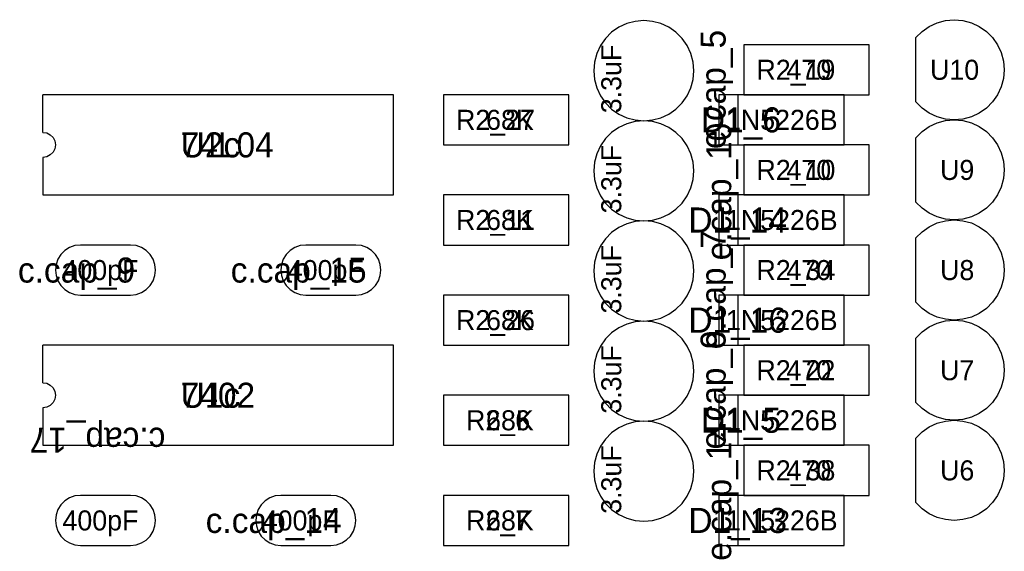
# Model space of a CAD drawing. Header units: metres. Extents: x 0.08 to 4.56, y -1.13 to 3.73.
# Tile 3 of 5: x 0.08 to 2.05, y 2.62 to 3.68. Entities that reach past the tile are written whole.
import ezdxf

# ---------------------------------------------------------------- set-up
doc = ezdxf.new("R2010")
doc.units = ezdxf.units.M

msp = doc.modelspace()

# ---------------------------------------------------------------- linework, layer by layer
at = {"layer": 'SILK1'}
for p, q in [((1.3127, 3.6809), (1.2959, 3.6763)), ((1.3301, 3.6824), (1.3127, 3.6809)), ((1.3474, 3.6809), (1.3301, 3.6824)), ((1.3643, 3.6763), (1.3474, 3.6809)), ((1.9001, 3.6708), (1.9159, 3.6782)), ((1.9159, 3.6782), (1.9327, 3.6827)), ((1.9327, 3.6827), (1.9501, 3.6842)), ((1.9501, 3.6842), (1.9674, 3.6827)), ((1.9674, 3.6827), (1.9843, 3.6782)), ((1.9843, 3.6782), (2.0001, 3.6708)), ((1.2658, 3.659), (1.2535, 3.6467)), ((1.2801, 3.669), (1.2658, 3.659)), ((1.2959, 3.6763), (1.2801, 3.669)), ((1.3801, 3.669), (1.3643, 3.6763)), ((1.3944, 3.659), (1.3801, 3.669)), ((1.4067, 3.6467), (1.3944, 3.659)), ((1.8735, 3.6485), (1.8858, 3.6608)), ((1.8858, 3.6608), (1.9001, 3.6708)), ((2.0001, 3.6708), (2.0144, 3.6608)), ((2.0144, 3.6608), (2.0267, 3.6485)), ((1.2535, 3.6467), (1.2435, 3.6324)), ((1.4167, 3.6324), (1.4067, 3.6467)), ((1.8735, 3.52), (1.8735, 3.6485)), ((2.0267, 3.6485), (2.0367, 3.6342)), ((1.2435, 3.6324), (1.2361, 3.6166)), ((1.424, 3.6166), (1.4167, 3.6324)), ((1.7801, 3.6342), (1.5301, 3.6342)), ((1.5301, 3.6342), (1.5301, 3.5342)), ((1.7801, 3.5342), (1.7801, 3.6342)), ((2.0367, 3.6342), (2.044, 3.6184)), ((2.044, 3.6184), (2.0486, 3.6016)), ((1.2316, 3.5997), (1.2301, 3.5824)), ((1.2361, 3.6166), (1.2316, 3.5997)), ((1.4286, 3.5997), (1.424, 3.6166)), ((1.4301, 3.5824), (1.4286, 3.5997)), ((2.0486, 3.6016), (2.0501, 3.5842)), ((1.2301, 3.5824), (1.2316, 3.565)), ((1.4286, 3.565), (1.4301, 3.5824)), ((2.0501, 3.5842), (2.0486, 3.5669)), ((1.2316, 3.565), (1.2361, 3.5482)), ((1.424, 3.5482), (1.4286, 3.565)), ((2.0486, 3.5669), (2.044, 3.55)), ((1.2361, 3.5482), (1.2435, 3.5324)), ((1.4167, 3.5324), (1.424, 3.5482)), ((2.044, 3.55), (2.0367, 3.5342)), ((0.8301, 3.5342), (0.1301, 3.5342)), ((0.1301, 3.4592), (0.1301, 3.5342)), ((0.8301, 3.3342), (0.8301, 3.5342)), ((1.1801, 3.5342), (0.9301, 3.5342)), ((0.9301, 3.5342), (0.9301, 3.4342)), ((1.1801, 3.4342), (1.1801, 3.5342)), ((1.2435, 3.5324), (1.2535, 3.5181)), ((1.4067, 3.5181), (1.4167, 3.5324)), ((1.7301, 3.5342), (1.4801, 3.5342)), ((1.4801, 3.5342), (1.4801, 3.4342)), ((1.5176, 3.5342), (1.5176, 3.4342)), ((1.5301, 3.5342), (1.7051, 3.5342)), ((1.7051, 3.5342), (1.7801, 3.5342)), ((1.7301, 3.4342), (1.7301, 3.5342)), ((1.8858, 3.5076), (1.8735, 3.52)), ((2.0267, 3.52), (2.0144, 3.5076)), ((2.0367, 3.5342), (2.0267, 3.52)), ((1.2535, 3.5181), (1.2658, 3.5058)), ((1.2658, 3.5058), (1.2801, 3.4958)), ((1.3801, 3.4958), (1.3944, 3.5058)), ((1.3944, 3.5058), (1.4067, 3.5181)), ((1.9001, 3.4976), (1.8858, 3.5076)), ((2.0144, 3.5076), (2.0001, 3.4976)), ((1.2801, 3.4958), (1.2959, 3.4884)), ((1.2959, 3.4884), (1.3127, 3.4839)), ((1.3127, 3.4809), (1.2959, 3.4763)), ((1.3127, 3.4839), (1.3301, 3.4824)), ((1.3301, 3.4824), (1.3127, 3.4809)), ((1.3301, 3.4824), (1.3474, 3.4839)), ((1.3474, 3.4809), (1.3301, 3.4824)), ((1.3474, 3.4839), (1.3643, 3.4884)), ((1.3643, 3.4763), (1.3474, 3.4809)), ((1.3643, 3.4884), (1.3801, 3.4958)), ((1.9159, 3.4903), (1.9001, 3.4976)), ((1.9327, 3.4858), (1.9159, 3.4903)), ((1.9159, 3.4782), (1.9327, 3.4827)), ((1.9501, 3.4842), (1.9327, 3.4858)), ((1.9327, 3.4827), (1.9501, 3.4842)), ((1.9674, 3.4858), (1.9501, 3.4842)), ((1.9501, 3.4842), (1.9674, 3.4827)), ((1.9843, 3.4903), (1.9674, 3.4858)), ((1.9674, 3.4827), (1.9843, 3.4782)), ((2.0001, 3.4976), (1.9843, 3.4903)), ((1.2801, 3.469), (1.2658, 3.459)), ((1.2959, 3.4763), (1.2801, 3.469)), ((1.3801, 3.469), (1.3643, 3.4763)), ((1.3944, 3.459), (1.3801, 3.469)), ((1.8858, 3.4608), (1.9001, 3.4708)), ((1.9001, 3.4708), (1.9159, 3.4782)), ((1.9843, 3.4782), (2.0001, 3.4708)), ((2.0001, 3.4708), (2.0144, 3.4608)), ((0.1301, 3.4592), (0.1378, 3.458)), ((0.1378, 3.458), (0.1448, 3.4545)), ((0.1448, 3.4545), (0.1503, 3.4489)), ((0.1503, 3.4489), (0.1539, 3.442)), ((0.1539, 3.442), (0.1551, 3.4342)), ((1.2535, 3.4467), (1.2435, 3.4324)), ((1.2658, 3.459), (1.2535, 3.4467)), ((1.4067, 3.4467), (1.3944, 3.459)), ((1.4167, 3.4324), (1.4067, 3.4467)), ((1.8735, 3.4485), (1.8858, 3.4608)), ((1.8735, 3.32), (1.8735, 3.4485)), ((2.0144, 3.4608), (2.0267, 3.4485)), ((2.0267, 3.4485), (2.0367, 3.4342)), ((0.1539, 3.4265), (0.1503, 3.4195)), ((0.1551, 3.4342), (0.1539, 3.4265)), ((0.9301, 3.4342), (1.1051, 3.4342)), ((1.1051, 3.4342), (1.1801, 3.4342)), ((1.2435, 3.4324), (1.2361, 3.4166)), ((1.424, 3.4166), (1.4167, 3.4324)), ((1.4801, 3.4342), (1.6301, 3.4342)), ((1.7801, 3.4342), (1.5301, 3.4342)), ((1.5301, 3.4342), (1.5301, 3.3342)), ((1.6301, 3.4342), (1.7301, 3.4342)), ((1.7801, 3.3342), (1.7801, 3.4342)), ((2.0367, 3.4342), (2.044, 3.4184)), ((0.1378, 3.4105), (0.1301, 3.4092)), ((0.1301, 3.4092), (0.1301, 3.3342)), ((0.1448, 3.414), (0.1378, 3.4105)), ((0.1503, 3.4195), (0.1448, 3.414)), ((1.2361, 3.4166), (1.2316, 3.3997)), ((1.4286, 3.3997), (1.424, 3.4166)), ((2.044, 3.4184), (2.0486, 3.4016)), ((1.2316, 3.3997), (1.2301, 3.3824)), ((1.2301, 3.3824), (1.2316, 3.365)), ((1.4301, 3.3824), (1.4286, 3.3997)), ((1.4286, 3.365), (1.4301, 3.3824)), ((2.0486, 3.4016), (2.0501, 3.3842)), ((2.0501, 3.3842), (2.0486, 3.3669)), ((1.2316, 3.365), (1.2361, 3.3482)), ((1.424, 3.3482), (1.4286, 3.365)), ((2.0486, 3.3669), (2.044, 3.35)), ((1.2361, 3.3482), (1.2435, 3.3324)), ((1.4167, 3.3324), (1.424, 3.3482)), ((2.044, 3.35), (2.0367, 3.3342)), ((0.1301, 3.3342), (0.8301, 3.3342)), ((1.1801, 3.3342), (0.9301, 3.3342)), ((0.9301, 3.3342), (0.9301, 3.2342)), ((1.1801, 3.2342), (1.1801, 3.3342)), ((1.2435, 3.3324), (1.2535, 3.3181)), ((1.4067, 3.3181), (1.4167, 3.3324)), ((1.7301, 3.3342), (1.4801, 3.3342)), ((1.4801, 3.3342), (1.4801, 3.2342)), ((1.5176, 3.3342), (1.5176, 3.2342)), ((1.5301, 3.3342), (1.7051, 3.3342)), ((1.7051, 3.3342), (1.7801, 3.3342)), ((1.7301, 3.2342), (1.7301, 3.3342)), ((2.0367, 3.3342), (2.0267, 3.32)), ((1.2535, 3.3181), (1.2658, 3.3058)), ((1.2658, 3.3058), (1.2801, 3.2958)), ((1.3801, 3.2958), (1.3944, 3.3058)), ((1.3944, 3.3058), (1.4067, 3.3181)), ((1.8858, 3.3076), (1.8735, 3.32)), ((1.9001, 3.2976), (1.8858, 3.3076)), ((2.0144, 3.3076), (2.0001, 3.2976)), ((2.0267, 3.32), (2.0144, 3.3076)), ((1.2801, 3.2958), (1.2959, 3.2884)), ((1.2959, 3.2884), (1.3127, 3.2839)), ((1.3474, 3.2839), (1.3643, 3.2884)), ((1.3643, 3.2884), (1.3801, 3.2958)), ((1.9159, 3.2903), (1.9001, 3.2976)), ((1.9327, 3.2858), (1.9159, 3.2903)), ((1.9501, 3.2842), (1.9327, 3.2858)), ((1.9327, 3.2827), (1.9501, 3.2842)), ((1.9674, 3.2858), (1.9501, 3.2842)), ((1.9501, 3.2842), (1.9674, 3.2827)), ((1.9843, 3.2903), (1.9674, 3.2858)), ((2.0001, 3.2976), (1.9843, 3.2903)), ((1.2801, 3.269), (1.2658, 3.259)), ((1.2959, 3.2763), (1.2801, 3.269)), ((1.3127, 3.2809), (1.2959, 3.2763)), ((1.3127, 3.2839), (1.3301, 3.2824)), ((1.3301, 3.2824), (1.3127, 3.2809)), ((1.3301, 3.2824), (1.3474, 3.2839)), ((1.3474, 3.2809), (1.3301, 3.2824)), ((1.3643, 3.2763), (1.3474, 3.2809)), ((1.3801, 3.269), (1.3643, 3.2763)), ((1.3944, 3.259), (1.3801, 3.269)), ((1.8858, 3.2608), (1.9001, 3.2708)), ((1.9001, 3.2708), (1.9159, 3.2782)), ((1.9159, 3.2782), (1.9327, 3.2827)), ((1.9674, 3.2827), (1.9843, 3.2782)), ((1.9843, 3.2782), (2.0001, 3.2708)), ((2.0001, 3.2708), (2.0144, 3.2608)), ((1.2535, 3.2467), (1.2435, 3.2324)), ((1.2658, 3.259), (1.2535, 3.2467)), ((1.4067, 3.2467), (1.3944, 3.259)), ((1.4167, 3.2324), (1.4067, 3.2467)), ((1.8735, 3.2485), (1.8858, 3.2608)), ((1.8735, 3.12), (1.8735, 3.2485)), ((2.0144, 3.2608), (2.0267, 3.2485)), ((2.0267, 3.2485), (2.0367, 3.2342)), ((0.1834, 3.2293), (0.1739, 3.2233)), ((0.1939, 3.233), (0.1834, 3.2293)), ((0.2051, 3.2342), (0.1939, 3.233)), ((0.3051, 3.2342), (0.2051, 3.2342)), ((0.3162, 3.233), (0.3051, 3.2342)), ((0.3268, 3.2293), (0.3162, 3.233)), ((0.3363, 3.2233), (0.3268, 3.2293)), ((0.6334, 3.2293), (0.6239, 3.2233)), ((0.6439, 3.233), (0.6334, 3.2293)), ((0.6551, 3.2342), (0.6439, 3.233)), ((0.7551, 3.2342), (0.6551, 3.2342)), ((0.7662, 3.233), (0.7551, 3.2342)), ((0.7768, 3.2293), (0.7662, 3.233)), ((0.7863, 3.2233), (0.7768, 3.2293)), ((0.9301, 3.2342), (1.1051, 3.2342)), ((1.1051, 3.2342), (1.1801, 3.2342)), ((1.2435, 3.2324), (1.2361, 3.2166)), ((1.424, 3.2166), (1.4167, 3.2324)), ((1.4801, 3.2342), (1.6301, 3.2342)), ((1.7801, 3.2342), (1.5301, 3.2342)), ((1.5301, 3.2342), (1.5301, 3.1342)), ((1.6301, 3.2342), (1.7301, 3.2342)), ((1.7801, 3.1342), (1.7801, 3.2342)), ((2.0367, 3.2342), (2.044, 3.2184)), ((0.16, 3.2059), (0.1563, 3.1954)), ((0.166, 3.2154), (0.16, 3.2059)), ((0.1739, 3.2233), (0.166, 3.2154)), ((0.3442, 3.2154), (0.3363, 3.2233)), ((0.3501, 3.2059), (0.3442, 3.2154)), ((0.3538, 3.1954), (0.3501, 3.2059)), ((0.61, 3.2059), (0.6063, 3.1954)), ((0.616, 3.2154), (0.61, 3.2059)), ((0.6239, 3.2233), (0.616, 3.2154)), ((0.7942, 3.2154), (0.7863, 3.2233)), ((0.8001, 3.2059), (0.7942, 3.2154)), ((0.8038, 3.1954), (0.8001, 3.2059)), ((1.2361, 3.2166), (1.2316, 3.1997)), ((1.4286, 3.1997), (1.424, 3.2166)), ((2.044, 3.2184), (2.0486, 3.2016)), ((0.1563, 3.1954), (0.1551, 3.1842)), ((0.3551, 3.1842), (0.3538, 3.1954)), ((0.6063, 3.1954), (0.6051, 3.1842)), ((0.8051, 3.1842), (0.8038, 3.1954)), ((1.2316, 3.1997), (1.2301, 3.1824)), ((1.4301, 3.1824), (1.4286, 3.1997)), ((2.0486, 3.2016), (2.0501, 3.1842)), ((0.1551, 3.1842), (0.1563, 3.1731)), ((0.1563, 3.1731), (0.16, 3.1625)), ((0.3501, 3.1625), (0.3538, 3.1731)), ((0.3538, 3.1731), (0.3551, 3.1842)), ((0.6051, 3.1842), (0.6063, 3.1731)), ((0.6063, 3.1731), (0.61, 3.1625)), ((0.8001, 3.1625), (0.8038, 3.1731)), ((0.8038, 3.1731), (0.8051, 3.1842)), ((1.2301, 3.1824), (1.2316, 3.165)), ((1.4286, 3.165), (1.4301, 3.1824)), ((2.0486, 3.1669), (2.044, 3.15)), ((2.0501, 3.1842), (2.0486, 3.1669)), ((0.16, 3.1625), (0.166, 3.1531)), ((0.166, 3.1531), (0.1739, 3.1452)), ((0.3363, 3.1452), (0.3442, 3.1531)), ((0.3442, 3.1531), (0.3501, 3.1625)), ((0.61, 3.1625), (0.616, 3.1531)), ((0.616, 3.1531), (0.6239, 3.1452)), ((0.7863, 3.1452), (0.7942, 3.1531)), ((0.7942, 3.1531), (0.8001, 3.1625)), ((1.2316, 3.165), (1.2361, 3.1482)), ((1.2361, 3.1482), (1.2435, 3.1324)), ((1.4167, 3.1324), (1.424, 3.1482)), ((1.424, 3.1482), (1.4286, 3.165)), ((2.044, 3.15), (2.0367, 3.1342)), ((0.1739, 3.1452), (0.1834, 3.1392)), ((0.1834, 3.1392), (0.1939, 3.1355)), ((0.1939, 3.1355), (0.2051, 3.1342)), ((0.2051, 3.1342), (0.3051, 3.1342)), ((0.3051, 3.1342), (0.3162, 3.1355)), ((0.3162, 3.1355), (0.3268, 3.1392)), ((0.3268, 3.1392), (0.3363, 3.1452)), ((0.6239, 3.1452), (0.6334, 3.1392)), ((0.6334, 3.1392), (0.6439, 3.1355)), ((0.6439, 3.1355), (0.6551, 3.1342)), ((0.6551, 3.1342), (0.7551, 3.1342)), ((0.7551, 3.1342), (0.7662, 3.1355)), ((0.7662, 3.1355), (0.7768, 3.1392)), ((0.7768, 3.1392), (0.7863, 3.1452)), ((1.1801, 3.1342), (0.9301, 3.1342)), ((0.9301, 3.1342), (0.9301, 3.0342)), ((1.1801, 3.0342), (1.1801, 3.1342)), ((1.2435, 3.1324), (1.2535, 3.1181)), ((1.4067, 3.1181), (1.4167, 3.1324)), ((1.7301, 3.1342), (1.4801, 3.1342)), ((1.4801, 3.1342), (1.4801, 3.0342)), ((1.5176, 3.1342), (1.5176, 3.0342)), ((1.5301, 3.1342), (1.7051, 3.1342)), ((1.7051, 3.1342), (1.7801, 3.1342)), ((1.7301, 3.0342), (1.7301, 3.1342)), ((2.0367, 3.1342), (2.0267, 3.12)), ((1.2535, 3.1181), (1.2658, 3.1058)), ((1.3944, 3.1058), (1.4067, 3.1181)), ((1.8858, 3.1076), (1.8735, 3.12)), ((1.9001, 3.0976), (1.8858, 3.1076)), ((2.0144, 3.1076), (2.0001, 3.0976)), ((2.0267, 3.12), (2.0144, 3.1076)), ((1.2658, 3.1058), (1.2801, 3.0958)), ((1.2801, 3.0958), (1.2959, 3.0884)), ((1.2959, 3.0884), (1.3127, 3.0839)), ((1.3474, 3.0839), (1.3643, 3.0884)), ((1.3643, 3.0884), (1.3801, 3.0958)), ((1.3801, 3.0958), (1.3944, 3.1058)), ((1.9159, 3.0903), (1.9001, 3.0976)), ((1.9327, 3.0858), (1.9159, 3.0903)), ((1.9843, 3.0903), (1.9674, 3.0858)), ((2.0001, 3.0976), (1.9843, 3.0903)), ((1.2801, 3.069), (1.2658, 3.059)), ((1.2959, 3.0763), (1.2801, 3.069)), ((1.3127, 3.0809), (1.2959, 3.0763)), ((1.3127, 3.0839), (1.3301, 3.0824)), ((1.3301, 3.0824), (1.3127, 3.0809)), ((1.3301, 3.0824), (1.3474, 3.0839)), ((1.3474, 3.0809), (1.3301, 3.0824)), ((1.3643, 3.0763), (1.3474, 3.0809)), ((1.3801, 3.069), (1.3643, 3.0763)), ((1.3944, 3.059), (1.3801, 3.069)), ((1.8858, 3.0608), (1.9001, 3.0708)), ((1.9001, 3.0708), (1.9159, 3.0782)), ((1.9159, 3.0782), (1.9327, 3.0827)), ((1.9501, 3.0842), (1.9327, 3.0858)), ((1.9327, 3.0827), (1.9501, 3.0842)), ((1.9674, 3.0858), (1.9501, 3.0842)), ((1.9501, 3.0842), (1.9674, 3.0827)), ((1.9674, 3.0827), (1.9843, 3.0782)), ((1.9843, 3.0782), (2.0001, 3.0708)), ((2.0001, 3.0708), (2.0144, 3.0608)), ((1.2658, 3.059), (1.2535, 3.0467)), ((1.4067, 3.0467), (1.3944, 3.059)), ((1.8735, 3.0485), (1.8858, 3.0608)), ((1.8735, 2.92), (1.8735, 3.0485)), ((2.0144, 3.0608), (2.0267, 3.0485)), ((2.0267, 3.0485), (2.0367, 3.0342)), ((0.8301, 3.0342), (0.1301, 3.0342)), ((0.1301, 2.9592), (0.1301, 3.0342)), ((0.8301, 2.8342), (0.8301, 3.0342)), ((0.9301, 3.0342), (1.1051, 3.0342)), ((1.1051, 3.0342), (1.1801, 3.0342)), ((1.2435, 3.0324), (1.2361, 3.0166)), ((1.2535, 3.0467), (1.2435, 3.0324)), ((1.4167, 3.0324), (1.4067, 3.0467)), ((1.424, 3.0166), (1.4167, 3.0324)), ((1.4801, 3.0342), (1.6301, 3.0342)), ((1.7801, 3.0342), (1.5301, 3.0342)), ((1.5301, 3.0342), (1.5301, 2.9342)), ((1.6301, 3.0342), (1.7301, 3.0342)), ((1.7801, 2.9342), (1.7801, 3.0342)), ((2.0367, 3.0342), (2.044, 3.0184)), ((1.2361, 3.0166), (1.2316, 2.9997)), ((1.4286, 2.9997), (1.424, 3.0166)), ((2.044, 3.0184), (2.0486, 3.0016)), ((1.2316, 2.9997), (1.2301, 2.9824)), ((1.4301, 2.9824), (1.4286, 2.9997)), ((2.0486, 3.0016), (2.0501, 2.9842)), ((1.2301, 2.9824), (1.2316, 2.965)), ((1.4286, 2.965), (1.4301, 2.9824)), ((2.0501, 2.9842), (2.0486, 2.9669)), ((0.1301, 2.9592), (0.1378, 2.958)), ((0.1378, 2.958), (0.1448, 2.9545)), ((0.1448, 2.9545), (0.1503, 2.9489)), ((1.2316, 2.965), (1.2361, 2.9482)), ((1.424, 2.9482), (1.4286, 2.965)), ((2.044, 2.95), (2.0367, 2.9342)), ((2.0486, 2.9669), (2.044, 2.95)), ((0.1503, 2.9489), (0.1539, 2.942)), ((0.1539, 2.942), (0.1551, 2.9342)), ((0.1551, 2.9342), (0.1539, 2.9265)), ((1.1801, 2.9342), (0.9301, 2.9342)), ((0.9301, 2.9342), (0.9301, 2.8342)), ((1.1801, 2.8342), (1.1801, 2.9342)), ((1.2361, 2.9482), (1.2435, 2.9324)), ((1.2435, 2.9324), (1.2535, 2.9181)), ((1.4067, 2.9181), (1.4167, 2.9324)), ((1.4167, 2.9324), (1.424, 2.9482)), ((1.7301, 2.9342), (1.4801, 2.9342)), ((1.4801, 2.9342), (1.4801, 2.8342)), ((1.5176, 2.9342), (1.5176, 2.8342)), ((1.5301, 2.9342), (1.7051, 2.9342)), ((1.7051, 2.9342), (1.7801, 2.9342)), ((1.7301, 2.8342), (1.7301, 2.9342)), ((2.0367, 2.9342), (2.0267, 2.92)), ((0.1378, 2.9105), (0.1301, 2.9092)), ((0.1448, 2.914), (0.1378, 2.9105)), ((0.1503, 2.9195), (0.1448, 2.914)), ((0.1539, 2.9265), (0.1503, 2.9195)), ((1.2535, 2.9181), (1.2658, 2.9058)), ((1.3944, 2.9058), (1.4067, 2.9181)), ((1.8858, 2.9076), (1.8735, 2.92)), ((2.0267, 2.92), (2.0144, 2.9076)), ((0.1301, 2.9092), (0.1301, 2.8342)), ((1.2658, 2.9058), (1.2801, 2.8958)), ((1.2801, 2.8958), (1.2959, 2.8884)), ((1.3643, 2.8884), (1.3801, 2.8958)), ((1.3801, 2.8958), (1.3944, 2.9058)), ((1.9001, 2.8976), (1.8858, 2.9076)), ((1.9159, 2.8903), (1.9001, 2.8976)), ((2.0001, 2.8976), (1.9843, 2.8903)), ((2.0144, 2.9076), (2.0001, 2.8976)), ((1.2959, 2.8763), (1.2801, 2.869)), ((1.2959, 2.8884), (1.3127, 2.8839)), ((1.3127, 2.8809), (1.2959, 2.8763)), ((1.3127, 2.8839), (1.3301, 2.8824)), ((1.3301, 2.8824), (1.3127, 2.8809)), ((1.3301, 2.8824), (1.3474, 2.8839)), ((1.3474, 2.8809), (1.3301, 2.8824)), ((1.3474, 2.8839), (1.3643, 2.8884)), ((1.3643, 2.8763), (1.3474, 2.8809)), ((1.3801, 2.869), (1.3643, 2.8763)), ((1.9001, 2.8708), (1.9159, 2.8782)), ((1.9327, 2.8858), (1.9159, 2.8903)), ((1.9159, 2.8782), (1.9327, 2.8827)), ((1.9501, 2.8842), (1.9327, 2.8858)), ((1.9327, 2.8827), (1.9501, 2.8842)), ((1.9674, 2.8858), (1.9501, 2.8842)), ((1.9501, 2.8842), (1.9674, 2.8827)), ((1.9843, 2.8903), (1.9674, 2.8858)), ((1.9674, 2.8827), (1.9843, 2.8782)), ((1.9843, 2.8782), (2.0001, 2.8708)), ((1.2658, 2.859), (1.2535, 2.8467)), ((1.2801, 2.869), (1.2658, 2.859)), ((1.3944, 2.859), (1.3801, 2.869)), ((1.4067, 2.8467), (1.3944, 2.859)), ((1.8735, 2.8485), (1.8858, 2.8608)), ((1.8858, 2.8608), (1.9001, 2.8708)), ((2.0001, 2.8708), (2.0144, 2.8608)), ((2.0144, 2.8608), (2.0267, 2.8485)), ((0.1301, 2.8342), (0.8301, 2.8342)), ((0.9301, 2.8342), (1.1051, 2.8342)), ((1.1051, 2.8342), (1.1801, 2.8342)), ((1.2435, 2.8324), (1.2361, 2.8166)), ((1.2535, 2.8467), (1.2435, 2.8324)), ((1.4167, 2.8324), (1.4067, 2.8467)), ((1.424, 2.8166), (1.4167, 2.8324)), ((1.4801, 2.8342), (1.6301, 2.8342)), ((1.7801, 2.8342), (1.5301, 2.8342)), ((1.5301, 2.8342), (1.5301, 2.7342)), ((1.6301, 2.8342), (1.7301, 2.8342)), ((1.7801, 2.7342), (1.7801, 2.8342)), ((1.8735, 2.72), (1.8735, 2.8485)), ((2.0267, 2.8485), (2.0367, 2.8342)), ((2.0367, 2.8342), (2.044, 2.8184)), ((1.2361, 2.8166), (1.2316, 2.7997)), ((1.4286, 2.7997), (1.424, 2.8166)), ((2.044, 2.8184), (2.0486, 2.8016)), ((1.2316, 2.7997), (1.2301, 2.7824)), ((1.4301, 2.7824), (1.4286, 2.7997)), ((2.0486, 2.8016), (2.0501, 2.7842)), ((1.2301, 2.7824), (1.2316, 2.765)), ((1.4286, 2.765), (1.4301, 2.7824)), ((2.0501, 2.7842), (2.0486, 2.7669)), ((1.2316, 2.765), (1.2361, 2.7482)), ((1.424, 2.7482), (1.4286, 2.765)), ((2.0486, 2.7669), (2.044, 2.75)), ((0.2051, 2.7342), (0.1939, 2.733)), ((0.3051, 2.7342), (0.2051, 2.7342)), ((0.3162, 2.733), (0.3051, 2.7342)), ((0.6051, 2.7342), (0.5939, 2.733)), ((0.7051, 2.7342), (0.6051, 2.7342)), ((0.7162, 2.733), (0.7051, 2.7342)), ((1.1801, 2.7342), (0.9301, 2.7342)), ((0.9301, 2.7342), (0.9301, 2.6342)), ((1.1801, 2.6342), (1.1801, 2.7342)), ((1.2361, 2.7482), (1.2435, 2.7324)), ((1.4167, 2.7324), (1.424, 2.7482)), ((1.7301, 2.7342), (1.4801, 2.7342)), ((1.4801, 2.7342), (1.4801, 2.6342)), ((1.5176, 2.7342), (1.5176, 2.6342)), ((1.5301, 2.7342), (1.7051, 2.7342)), ((1.7051, 2.7342), (1.7801, 2.7342)), ((1.7301, 2.6342), (1.7301, 2.7342)), ((2.0367, 2.7342), (2.0267, 2.72)), ((2.044, 2.75), (2.0367, 2.7342)), ((0.166, 2.7154), (0.16, 2.7059)), ((0.1739, 2.7233), (0.166, 2.7154)), ((0.1834, 2.7293), (0.1739, 2.7233)), ((0.1939, 2.733), (0.1834, 2.7293)), ((0.3268, 2.7293), (0.3162, 2.733)), ((0.3362, 2.7233), (0.3268, 2.7293)), ((0.3442, 2.7154), (0.3362, 2.7233)), ((0.3501, 2.7059), (0.3442, 2.7154)), ((0.566, 2.7154), (0.56, 2.7059)), ((0.5739, 2.7233), (0.566, 2.7154)), ((0.5834, 2.7293), (0.5739, 2.7233)), ((0.5939, 2.733), (0.5834, 2.7293)), ((0.7268, 2.7293), (0.7162, 2.733)), ((0.7363, 2.7233), (0.7268, 2.7293)), ((0.7442, 2.7154), (0.7363, 2.7233)), ((0.7501, 2.7059), (0.7442, 2.7154)), ((1.2435, 2.7324), (1.2535, 2.7181)), ((1.2535, 2.7181), (1.2658, 2.7058)), ((1.3944, 2.7058), (1.4067, 2.7181)), ((1.4067, 2.7181), (1.4167, 2.7324)), ((1.8858, 2.7076), (1.8735, 2.72)), ((2.0267, 2.72), (2.0144, 2.7076)), ((0.1563, 2.6954), (0.1551, 2.6842)), ((0.16, 2.7059), (0.1563, 2.6954)), ((0.3538, 2.6954), (0.3501, 2.7059)), ((0.3551, 2.6842), (0.3538, 2.6954)), ((0.5563, 2.6954), (0.5551, 2.6842)), ((0.56, 2.7059), (0.5563, 2.6954)), ((0.7538, 2.6954), (0.7501, 2.7059)), ((0.7551, 2.6842), (0.7538, 2.6954)), ((1.2658, 2.7058), (1.2801, 2.6958)), ((1.2801, 2.6958), (1.2959, 2.6884)), ((1.3643, 2.6884), (1.3801, 2.6958)), ((1.3801, 2.6958), (1.3944, 2.7058)), ((1.9001, 2.6976), (1.8858, 2.7076)), ((1.9159, 2.6903), (1.9001, 2.6976)), ((2.0001, 2.6976), (1.9843, 2.6903)), ((2.0144, 2.7076), (2.0001, 2.6976)), ((0.1551, 2.6842), (0.1563, 2.6731)), ((0.3538, 2.6731), (0.3551, 2.6842)), ((0.5551, 2.6842), (0.5563, 2.6731)), ((0.7538, 2.6731), (0.7551, 2.6842)), ((1.2959, 2.6884), (1.3127, 2.6839)), ((1.3127, 2.6839), (1.3301, 2.6824)), ((1.3301, 2.6824), (1.3474, 2.6839)), ((1.3474, 2.6839), (1.3643, 2.6884)), ((1.9327, 2.6858), (1.9159, 2.6903)), ((1.9501, 2.6842), (1.9327, 2.6858)), ((1.9674, 2.6858), (1.9501, 2.6842)), ((1.9843, 2.6903), (1.9674, 2.6858)), ((0.1563, 2.6731), (0.16, 2.6625)), ((0.16, 2.6625), (0.166, 2.6531)), ((0.3442, 2.6531), (0.3501, 2.6625)), ((0.3501, 2.6625), (0.3538, 2.6731)), ((0.5563, 2.6731), (0.56, 2.6625)), ((0.56, 2.6625), (0.566, 2.6531)), ((0.7442, 2.6531), (0.7501, 2.6625)), ((0.7501, 2.6625), (0.7538, 2.6731)), ((0.166, 2.6531), (0.1739, 2.6451)), ((0.1739, 2.6451), (0.1834, 2.6392)), ((0.1834, 2.6392), (0.1939, 2.6355)), ((0.1939, 2.6355), (0.2051, 2.6342)), ((0.3051, 2.6342), (0.3162, 2.6355)), ((0.3162, 2.6355), (0.3268, 2.6392)), ((0.3268, 2.6392), (0.3362, 2.6451)), ((0.3362, 2.6451), (0.3442, 2.6531)), ((0.566, 2.6531), (0.5739, 2.6452)), ((0.5739, 2.6452), (0.5834, 2.6392)), ((0.5834, 2.6392), (0.5939, 2.6355)), ((0.5939, 2.6355), (0.6051, 2.6342)), ((0.7051, 2.6342), (0.7162, 2.6355)), ((0.7162, 2.6355), (0.7268, 2.6392)), ((0.7268, 2.6392), (0.7363, 2.6452)), ((0.7363, 2.6452), (0.7442, 2.6531)), ((0.2051, 2.6342), (0.3051, 2.6342)), ((0.6051, 2.6342), (0.7051, 2.6342)), ((0.9301, 2.6342), (1.1051, 2.6342)), ((1.1051, 2.6342), (1.1801, 2.6342)), ((1.4801, 2.6342), (1.6301, 2.6342)), ((1.6301, 2.6342), (1.7301, 2.6342))]:
    msp.add_line(p, q, dxfattribs=at)

# ---------------------------------------------------------------- texts
for s, height, rotation, p in [('e.cap_5', 0.05, 90, (1.4935, 3.4259)), ('3.3uF', 0.04, 90, (1.2851, 3.4974)), ('e.cap_10', 0.05, 90, (1.5047, 3.2036)), ('3.3uF', 0.04, 90, (1.2851, 3.2974)), ('e.cap_7', 0.05, 90, (1.4935, 3.0259)), ('3.3uF', 0.04, 90, (1.2851, 3.0974)), ('e.cap_9', 0.05, 90, (1.4935, 2.8259)), ('3.3uF', 0.04, 90, (1.2851, 2.8974)), ('c.cap_17', 0.05, 180, (0.3748, 2.8695)), ('e.cap_14', 0.05, 90, (1.5047, 2.6036)), ('3.3uF', 0.04, 90, (1.2851, 2.6974))]:
    msp.add_text(s, height=height, rotation=rotation, dxfattribs=at).set_placement(p)
for s, height, p in [('R2_19', 0.04, (1.5551, 3.5642)), ('470', 0.04, (1.6151, 3.5642)), ('U10', 0.04, (1.9018, 3.5642)), ('R2_27', 0.04, (0.9551, 3.4642)), ('68K', 0.04, (1.0151, 3.4642)), ('D1_6', 0.05, (1.4441, 3.4592)), ('1N5226B', 0.04, (1.4941, 3.4642)), ('74L04', 0.05, (0.4051, 3.4092)), ('U2c', 0.05, (0.4051, 3.4092)), ('R2_10', 0.04, (1.5551, 3.3642)), ('470', 0.04, (1.6151, 3.3642)), ('U9', 0.04, (1.9218, 3.3642)), ('R2_11', 0.04, (0.9551, 3.2642)), ('68K', 0.04, (1.0151, 3.2642)), ('D1_14', 0.05, (1.4191, 3.2592)), ('1N5226B', 0.04, (1.4941, 3.2642)), ('c.cap_9', 0.05, (0.0801, 3.1592)), ('c.cap_15', 0.05, (0.5051, 3.1592)), ('400pF', 0.04, (0.1691, 3.1642)), ('400pF', 0.04, (0.6191, 3.1642)), ('R2_34', 0.04, (1.5551, 3.1642)), ('470', 0.04, (1.6151, 3.1642)), ('U8', 0.04, (1.9218, 3.1642)), ('D1_16', 0.05, (1.4191, 3.0592)), ('R2_26', 0.04, (0.9551, 3.0642)), ('68K', 0.04, (1.0151, 3.0642)), ('1N5226B', 0.04, (1.4941, 3.0642)), ('R2_22', 0.04, (1.5551, 2.9642)), ('470', 0.04, (1.6151, 2.9642)), ('U7', 0.04, (1.9218, 2.9642)), ('7402', 0.05, (0.4051, 2.9092)), ('U1c', 0.05, (0.4051, 2.9092)), ('R2_6', 0.04, (0.9751, 2.8642)), ('68K', 0.04, (1.0151, 2.8642)), ('D1_5', 0.05, (1.4441, 2.8592)), ('1N5226B', 0.04, (1.4941, 2.8642)), ('R2_38', 0.04, (1.5551, 2.7642)), ('470', 0.04, (1.6151, 2.7642)), ('U6', 0.04, (1.9218, 2.7642)), ('400pF', 0.04, (0.1691, 2.6642)), ('c.cap_14', 0.05, (0.4551, 2.6592)), ('400pF', 0.04, (0.5691, 2.6642)), ('R2_7', 0.04, (0.9751, 2.6642)), ('68K', 0.04, (1.0151, 2.6642)), ('D1_13', 0.05, (1.4191, 2.6592)), ('1N5226B', 0.04, (1.4941, 2.6642))]:
    msp.add_text(s, height=height, dxfattribs=at).set_placement(p)

doc.saveas('drawing.dxf')
